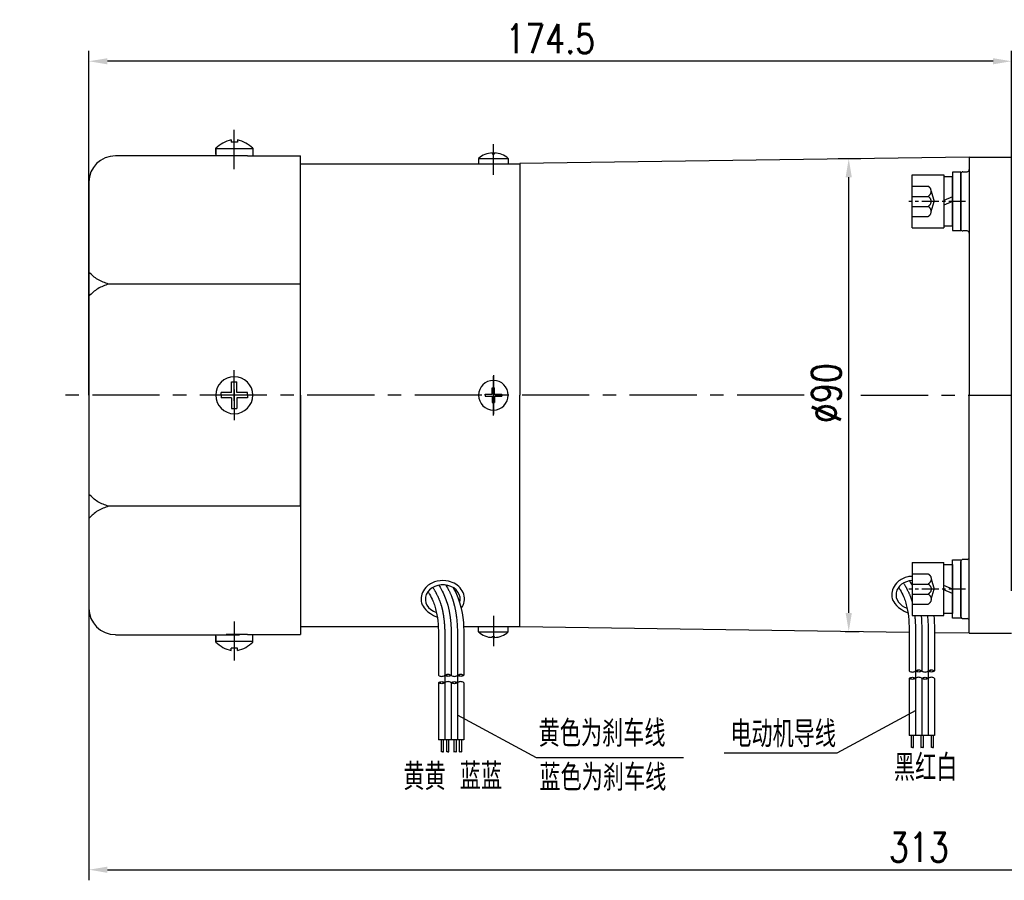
# Model space of a CAD drawing. Header units: inches. Extents: x 837 to 6223, y -2862 to 3098.
# Tile 124 of 139: x 5446 to 5632, y 508 to 670. Entities that reach past the tile are written whole.
import ezdxf

# ---------------------------------------------------------------- set-up
doc = ezdxf.new("R2010")
doc.units = ezdxf.units.IN
doc.header["$LTSCALE"] = 10
doc.header["$MEASUREMENT"] = 0
doc.linetypes.add('CENTER', pattern=[10.16, 6.35, -1.27, 1.27, -1.27])
doc.linetypes.add('HIDDEN', pattern=[1.905, 1.27, -0.635])
for name, color, linetype in [('1轮廓实线层', 7, 'Continuous'), ('2细线层', 4, 'Continuous'), ('3中心线层', 1, 'CENTER'), ('4虚线层', 6, 'HIDDEN'), ('5剖面线层', 2, 'Continuous'), ('6文字层', 3, 'Continuous'), ('7标注层', 4, 'Continuous')]:
    doc.layers.add(name, color=color, linetype=linetype)
doc.styles.add('PC_TEXTSTYLE', font='isocp.shx', dxfattribs={"width": 0.8, "bigfont": 'HZFS.SHX'})
doc.styles.add('TH_GBDIM', font='romans.shx', dxfattribs={"width": 0.8, "bigfont": 'gbcbig.shx'})
doc.dimstyles.new('TH_GBDIM', dxfattribs={"dimtxt": 3.5, "dimasz": 2.5, "dimexe": 2, "dimexo": 0, "dimgap": 1, "dimtad": 1, "dimdec": 4, "dimdsep": 46, "dimtxsty": 'TH_GBDIM', "dimcen": 0.09, "dimclrd": 4, "dimclre": 4, "dimclrt": 3, "dimadec": 0, "dimazin": 0, "dimtfac": 1, "dimtdec": 4, "dimtmove": 0, "dimatfit": 3, "dimfxl": 1, "dimtzin": 0, "dimarcsym": 0})
pattern_1 = [(45, (5340.6636, 347.114), (1.796051, -1.796051), [])]
pattern_2 = [(45, (5338.2636, 347.114), (1.796051, -1.796051), [])]
pattern_3 = [(45, (5429.6844, 347.933), (1.796051, -1.796051), [])]
pattern_4 = [(45, (5427.2844, 347.933), (1.796051, -1.796051), [])]

# ---------------------------------------------------------------- blocks, each defined once
blk = doc.blocks.new('*D705')
at = {"layer": '7标注层', "color": 4, "lineweight": -2, "transparency": 16777216}
for p, q in [((5459.17, 622.74), (5459.17, 507.73)), ((5772.17, 622.74), (5772.17, 507.73)), ((5462.67, 509.73), (5768.67, 509.73))]:
    blk.add_line(p, q, dxfattribs=at)
at = {"layer": '7标注层', "color": 4, "transparency": 16777216}
for points in [[(5462.67, 510.31), (5462.67, 509.14), (5459.17, 509.73)], [(5768.67, 510.31), (5768.67, 509.14), (5772.17, 509.73)]]:
    blk.add_solid(points, dxfattribs=at)
at = {"layer": 'Defpoints', "color": 0, "transparency": 16777216}
for p in [(5459.17, 622.74), (5772.17, 622.74), (5772.17, 509.73)]:
    blk.add_point(p, dxfattribs=at)
at = {"layer": '7标注层', "color": 3, "transparency": 16777216, "insert": (5616.12, 513.98), "char_height": 5.5, "attachment_point": 5, "style": 'TH_GBDIM'}
blk.add_mtext('313', dxfattribs=at)
blk = doc.blocks.new('*D706')
at = {"layer": '7标注层', "color": 4, "lineweight": -2, "transparency": 16777216}
for p, q in [((5605.17, 644.17), (5600.88, 644.17)), ((5602.88, 558.27), (5602.88, 640.67)), ((5602.17, 554.77), (5604.88, 554.77))]:
    blk.add_line(p, q, dxfattribs=at)
at = {"layer": '7标注层', "color": 4, "transparency": 16777216}
for points in [[(5602.29, 640.67), (5603.46, 640.67), (5602.88, 644.17)], [(5602.29, 558.27), (5603.46, 558.27), (5602.88, 554.77)]]:
    blk.add_solid(points, dxfattribs=at)
at = {"layer": 'Defpoints', "color": 0, "transparency": 16777216}
for p in [(5602.88, 644.17), (5605.17, 644.17), (5602.17, 554.77)]:
    blk.add_point(p, dxfattribs=at)
at = {"layer": '7标注层', "color": 3, "transparency": 16777216, "insert": (5598.63, 599.82), "char_height": 5.5, "attachment_point": 5, "rotation": 90, "style": 'TH_GBDIM'}
blk.add_mtext('%%C90', dxfattribs=at)
blk = doc.blocks.new('*D707')
at = {"layer": '7标注层', "color": 4, "lineweight": -2, "transparency": 16777216}
for p, q in [((5459.17, 599.45), (5459.17, 664.59)), ((5633.67, 562.46), (5633.67, 664.59)), ((5630.17, 662.59), (5462.67, 662.59))]:
    blk.add_line(p, q, dxfattribs=at)
at = {"layer": '7标注层', "color": 4, "transparency": 16777216}
for points in [[(5462.67, 663.17), (5462.67, 662.01), (5459.17, 662.59)], [(5630.17, 663.17), (5630.17, 662.01), (5633.67, 662.59)]]:
    blk.add_solid(points, dxfattribs=at)
at = {"layer": 'Defpoints', "color": 0, "transparency": 16777216}
for p in [(5459.17, 662.59), (5459.17, 599.45), (5633.67, 562.46)]:
    blk.add_point(p, dxfattribs=at)
at = {"layer": '7标注层', "color": 3, "transparency": 16777216, "insert": (5546.42, 666.84), "char_height": 5.5, "attachment_point": 5, "style": 'TH_GBDIM'}
blk.add_mtext('174.5', dxfattribs=at)
blk = doc.blocks.new('GB／T70.1M6M10')
at = {"layer": '1轮廓实线层'}
for p, q in [((0, -5), (0, 5)), ((0, 5), (6, 5)), ((6, 5), (6, -5)), ((0, -5), (6, -5))]:
    blk.add_line(p, q, dxfattribs=at)
at = {"layer": '3中心线层', "ltscale": 0.05}
blk.add_line((10.11, 0), (-0.6, 0), dxfattribs=at)
at = {"layer": '4虚线层'}
for p, q in [((0, 2.86), (3, 2.86)), ((3.6, 1.91), (4.15, 0)), ((0, 0.95), (3, 0.95)), ((3.6, -1.91), (4.15, 0)), ((0, -0.95), (3, -0.95)), ((0, -2.86), (3, -2.86))]:
    blk.add_line(p, q, dxfattribs=at)
for centre in [(2.54, 1.91), (2.54, 0), (2.54, -1.91)]:
    blk.add_arc(centre, 1.06, 295.6298, 64.3702, dxfattribs=at)
blk = doc.blocks.new('GB848_6_1.6_R')
at = {"layer": '1轮廓实线层'}
for p, q in [((-3.2, 1.6), (-5.5, 1.6)), ((-5.5, 1.6), (-5.5, 0)), ((-5.5, 0), (-3.2, 0)), ((3.2, 1.6), (-3.2, 1.6)), ((-3.2, 0), (3.2, 0)), ((5.5, 1.6), (3.2, 1.6)), ((3.2, 0), (5.5, 0)), ((5.5, 0), (5.5, 1.6))]:
    blk.add_line(p, q, dxfattribs=at)
blk = doc.blocks.new('GB93_6_0.8_R')
at = {"layer": '1轮廓实线层'}
for p, q in [((4.65, 1.6), (-4.65, 1.6)), ((-4.65, 1.6), (-4.65, 0)), ((-4.65, 0), (4.65, 0)), ((0, 0), (-0.69, 1.6)), ((0.86, 0), (0.17, 1.6)), ((4.65, 0), (4.65, 1.6))]:
    blk.add_line(p, q, dxfattribs=at)

msp = doc.modelspace()

# ---------------------------------------------------------------- hatches: boundary and pattern name
at = {"layer": '5剖面线层'}
h = msp.add_hatch(dxfattribs=at)
h.set_pattern_fill('ANSI31', color=256, scale=0.8, angle=90, style=0)
h.set_pattern_definition(pattern_4)
edge = h.paths.add_edge_path()
edge.add_spline(control_points=[(5615.51166, 547.31038), (5615.71166, 547.41038), (5616.11166, 547.61038), (5616.51166, 547.41038), (5616.71166, 547.31038)], knot_values=[0, 0, 0, 0, 0.632455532, 1.264911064, 1.264911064, 1.264911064, 1.264911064], degree=3, periodic=0)
edge.add_spline(control_points=[(5616.71166, 547.31038), (5616.51166, 547.21038), (5616.11166, 547.01038), (5615.71166, 547.21038), (5615.51166, 547.31038)], knot_values=[0, 0, 0, 0, 0.632455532, 1.264911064, 1.264911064, 1.264911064, 1.264911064], degree=3, periodic=0)
h = msp.add_hatch(dxfattribs=at)
h.set_pattern_fill('ANSI31', color=256, scale=0.8, angle=90, style=0)
h.set_pattern_definition(pattern_3)
edge = h.paths.add_edge_path()
edge.add_spline(control_points=[(5617.91166, 547.31038), (5618.11166, 547.41038), (5618.51166, 547.61038), (5618.91166, 547.41038), (5619.11166, 547.31038)], knot_values=[0, 0, 0, 0, 0.632455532, 1.264911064, 1.264911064, 1.264911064, 1.264911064], degree=3, periodic=0)
edge.add_spline(control_points=[(5619.11166, 547.31038), (5618.91166, 547.21038), (5618.51166, 547.01038), (5618.11166, 547.21038), (5617.91166, 547.31038)], knot_values=[0, 0, 0, 0, 0.632455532, 1.264911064, 1.264911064, 1.264911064, 1.264911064], degree=3, periodic=0)
h = msp.add_hatch(dxfattribs=at)
h.set_pattern_fill('ANSI31', color=256, scale=0.8, angle=90, style=0)
h.set_pattern_definition(pattern_2)
edge = h.paths.add_edge_path()
edge.add_spline(control_points=[(5526.49081, 546.49148), (5526.69081, 546.59148), (5527.09081, 546.79148), (5527.49081, 546.59148), (5527.69081, 546.49148)], knot_values=[0, 0, 0, 0, 0.632455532, 1.264911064, 1.264911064, 1.264911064, 1.264911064], degree=3, periodic=0)
edge.add_spline(control_points=[(5527.69081, 546.49148), (5527.49081, 546.39148), (5527.09081, 546.19148), (5526.69081, 546.39148), (5526.49081, 546.49148)], knot_values=[0, 0, 0, 0, 0.632455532, 1.264911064, 1.264911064, 1.264911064, 1.264911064], degree=3, periodic=0)
h = msp.add_hatch(dxfattribs=at)
h.set_pattern_fill('ANSI31', color=256, scale=0.8, angle=90, style=0)
h.set_pattern_definition(pattern_1)
edge = h.paths.add_edge_path()
edge.add_spline(control_points=[(5528.89081, 546.49148), (5529.09081, 546.59148), (5529.49081, 546.79148), (5529.89081, 546.59148), (5530.09081, 546.49148)], knot_values=[0, 0, 0, 0, 0.632455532, 1.264911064, 1.264911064, 1.264911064, 1.264911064], degree=3, periodic=0)
edge.add_spline(control_points=[(5530.09081, 546.49148), (5529.89081, 546.39148), (5529.49081, 546.19148), (5529.09081, 546.39148), (5528.89081, 546.49148)], knot_values=[0, 0, 0, 0, 0.632455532, 1.264911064, 1.264911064, 1.264911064, 1.264911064], degree=3, periodic=0)
h = msp.add_hatch(dxfattribs=at)
h.set_pattern_fill('ANSI31', color=256, scale=0.8, angle=90, style=0)
h.set_pattern_definition(pattern_4)
edge = h.paths.add_edge_path()
edge.add_spline(control_points=[(5615.51166, 545.91038), (5615.31166, 545.81038), (5614.91166, 545.61038), (5614.51166, 545.81038), (5614.31166, 545.91038)], knot_values=[0, 0, 0, 0, 0.632455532, 1.264911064, 1.264911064, 1.264911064, 1.264911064], degree=3, periodic=0)
edge.add_spline(control_points=[(5614.31166, 545.91038), (5614.51166, 546.01038), (5614.91166, 546.21038), (5615.31166, 546.01038), (5615.51166, 545.91038)], knot_values=[0, 0, 0, 0, 0.632455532, 1.264911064, 1.264911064, 1.264911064, 1.264911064], degree=3, periodic=0)
h = msp.add_hatch(dxfattribs=at)
h.set_pattern_fill('ANSI31', color=256, scale=0.8, angle=90, style=0)
h.set_pattern_definition(pattern_3)
edge = h.paths.add_edge_path()
edge.add_spline(control_points=[(5617.91166, 545.91038), (5617.71166, 545.81038), (5617.31166, 545.61038), (5616.91166, 545.81038), (5616.71166, 545.91038)], knot_values=[0, 0, 0, 0, 0.632455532, 1.264911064, 1.264911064, 1.264911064, 1.264911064], degree=3, periodic=0)
edge.add_spline(control_points=[(5616.71166, 545.91038), (5616.91166, 546.01038), (5617.31166, 546.21038), (5617.71166, 546.01038), (5617.91166, 545.91038)], knot_values=[0, 0, 0, 0, 0.632455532, 1.264911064, 1.264911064, 1.264911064, 1.264911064], degree=3, periodic=0)
h = msp.add_hatch(dxfattribs=at)
h.set_pattern_fill('ANSI31', color=256, scale=0.8, angle=90, style=0)
h.set_pattern_definition(pattern_2)
edge = h.paths.add_edge_path()
edge.add_spline(control_points=[(5526.49081, 545.09148), (5526.29081, 544.99148), (5525.89081, 544.79148), (5525.49081, 544.99148), (5525.29081, 545.09148)], knot_values=[0, 0, 0, 0, 0.632455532, 1.264911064, 1.264911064, 1.264911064, 1.264911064], degree=3, periodic=0)
edge.add_spline(control_points=[(5525.29081, 545.09148), (5525.49081, 545.19148), (5525.89081, 545.39148), (5526.29081, 545.19148), (5526.49081, 545.09148)], knot_values=[0, 0, 0, 0, 0.632455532, 1.264911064, 1.264911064, 1.264911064, 1.264911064], degree=3, periodic=0)
h = msp.add_hatch(dxfattribs=at)
h.set_pattern_fill('ANSI31', color=256, scale=0.8, angle=90, style=0)
h.set_pattern_definition(pattern_1)
edge = h.paths.add_edge_path()
edge.add_spline(control_points=[(5528.89081, 545.09148), (5528.69081, 544.99148), (5528.29081, 544.79148), (5527.89081, 544.99148), (5527.69081, 545.09148)], knot_values=[0, 0, 0, 0, 0.632455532, 1.264911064, 1.264911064, 1.264911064, 1.264911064], degree=3, periodic=0)
edge.add_spline(control_points=[(5527.69081, 545.09148), (5527.89081, 545.19148), (5528.29081, 545.39148), (5528.69081, 545.19148), (5528.89081, 545.09148)], knot_values=[0, 0, 0, 0, 0.632455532, 1.264911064, 1.264911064, 1.264911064, 1.264911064], degree=3, periodic=0)

# ---------------------------------------------------------------- linework, layer by layer
for p, q in [((5486.06992, 647.73581), (5486.06992, 647.30761)), ((5487.26992, 647.30761), (5486.06992, 647.30761)), ((5487.26992, 647.73581), (5487.26992, 647.30761)), ((5483.16992, 645.01037), (5483.16992, 646.14296)), ((5483.16992, 646.14296), (5483.16992, 644.70761)), ((5490.16992, 646.04856), (5483.16992, 646.04856)), ((5490.16992, 646.14296), (5490.16992, 644.70761)), ((5535.46992, 645.26315), (5535.46992, 645.10151)), ((5535.46992, 645.10151), (5535.86992, 645.10151)), ((5535.86992, 645.26315), (5535.86992, 645.10151)), ((5625.66992, 644.44924), (5540.66992, 643.24924)), ((5625.66992, 644.44924), (5633.66992, 644.44924)), ((5625.66992, 644.44924), (5625.66992, 644.44624)), ((5625.66992, 644.44924), (5625.66992, 599.44924)), ((5625.66992, 644.44924), (5625.66992, 599.44924)), ((5625.66992, 644.44924), (5625.66992, 599.44924)), ((5499.16992, 643.19924), (5540.66992, 643.19924)), ((5506.66992, 643.19924), (5514.58189, 643.19924)), ((5532.86992, 644.19924), (5532.86992, 643.19924)), ((5532.86992, 644.19924), (5538.46992, 644.19924)), ((5538.46992, 644.19924), (5538.46992, 643.19924)), ((5540.66992, 643.24924), (5540.66992, 643.19924)), ((5540.66992, 643.19924), (5540.66992, 599.44924)), ((5624.06992, 641.2994), (5624.06992, 630.8994)), ((5534.09209, 599.64924), (5535.46992, 599.64924)), ((5534.09209, 599.44924), (5534.09209, 599.64924)), ((5535.46992, 599.64924), (5535.46992, 600.84924)), ((5535.46992, 600.84924), (5535.86992, 600.84924)), ((5535.86992, 599.64924), (5535.86992, 600.84924)), ((5535.86992, 599.64924), (5537.24775, 599.64924)), ((5537.24775, 599.44924), (5537.24775, 599.64924)), ((5534.09209, 599.44924), (5534.09209, 599.24924)), ((5534.09209, 599.24924), (5535.46992, 599.24924)), ((5535.46992, 599.24924), (5535.46992, 598.04924)), ((5535.46992, 598.04924), (5535.86992, 598.04924)), ((5535.86992, 599.24924), (5537.24775, 599.24924)), ((5535.86992, 599.24924), (5535.86992, 598.04924)), ((5537.24775, 599.44924), (5537.24775, 599.24924)), ((5540.66992, 555.69924), (5540.66992, 599.44924)), ((5625.66992, 554.44924), (5625.66992, 599.44924)), ((5625.66992, 554.44924), (5625.66992, 599.44924)), ((5625.66992, 554.44924), (5625.66992, 599.44924)), ((5624.06992, 557.60506), (5624.06992, 568.00506)), ((5499.16992, 555.69924), (5525.23146, 555.69924)), ((5506.66992, 555.69924), (5514.58189, 555.69924)), ((5530.03979, 555.69924), (5540.66992, 555.69924)), ((5530.03979, 555.69924), (5532.86992, 555.69924)), ((5532.86992, 554.69924), (5532.86992, 555.69924)), ((5538.46992, 554.69924), (5538.46992, 555.69924)), ((5540.66992, 555.64924), (5540.66992, 555.69924)), ((5614.31658, 554.60952), (5540.66992, 555.64924)), ((5483.16992, 552.75551), (5483.16992, 554.19086)), ((5483.16992, 553.8881), (5483.16992, 552.75551)), ((5490.16992, 552.75551), (5490.16992, 554.19086)), ((5532.86992, 554.69924), (5538.46992, 554.69924)), ((5535.46992, 553.63532), (5535.46992, 553.79696)), ((5535.46992, 553.79696), (5535.86992, 553.79696)), ((5535.86992, 553.63532), (5535.86992, 553.79696)), ((5625.66992, 554.44924), (5619.11166, 554.54182)), ((5625.66992, 554.44924), (5619.11821, 554.54173)), ((5625.66992, 554.44924), (5625.66992, 554.45223)), ((5625.66992, 554.44924), (5633.66992, 554.44924)), ((5625.66992, 554.44924), (5633.66992, 554.44924)), ((5490.16992, 552.84992), (5483.16992, 552.84992)), ((5487.26992, 551.59086), (5486.06992, 551.59086)), ((5486.06992, 551.16266), (5486.06992, 551.59086)), ((5487.26992, 551.16266), (5487.26992, 551.59086))]:
    msp.add_line(p, q)
at = {"color": 4}
for p, q in [((5543.77022, 530.96444), (5571.64426, 530.96444)), ((5600.63225, 531.78334), (5579.34772, 531.78334))]:
    msp.add_line(p, q, dxfattribs=at)
for centre, radius, start, end in [((5487.62981, 641.45947), 6.46728, 103.957243, 133.5991462), ((5485.71002, 641.45947), 6.46728, 46.4008538, 76.042757), ((5535.66992, 641.06548), 4.20243, 92.7278248, 131.7807179), ((5535.66992, 641.06548), 4.20243, 48.2192821, 87.2721752), ((5624.46992, 641.2994), 0.4, 90, 180), ((5625.26992, 642.0994), 0.4, 270, 0), ((5624.46992, 630.8994), 0.4, 180, 270), ((5625.26992, 630.0994), 0.4, 0, 90), ((5535.66992, 599.44924), 2.8, 0, 180), ((5535.66992, 599.44924), 2.8, 180, 0), ((5624.46992, 568.00506), 0.4, 90, 180), ((5625.26992, 568.80506), 0.4, 270, 0), ((5624.46992, 557.60506), 0.4, 180, 270), ((5625.26992, 556.80506), 0.4, 0, 90), ((5535.66992, 557.83299), 4.20243, 228.2192821, 267.2721752), ((5535.66992, 557.83299), 4.20243, 272.7278248, 311.7807179), ((5487.62981, 557.439), 6.46728, 226.4008538, 256.042757), ((5485.71002, 557.439), 6.46728, 283.957243, 313.5991462)]:
    msp.add_arc(centre, radius, start, end)
for centre, start_param in [((5615.12196, 561.70452), 1.64710212), ((5526.10111, 560.88562), -0.242446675)]:
    msp.add_ellipse(centre, major_axis=(3.30632, 0), ratio=0.821066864, start_param=start_param, end_param=4.339955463)
for points in [[(5624.46992, 641.6994), (5625.26992, 641.6994)], [(5625.26992, 630.4994), (5624.46992, 630.4994)], [(5625.26992, 568.40506), (5624.46992, 568.40506)], [(5624.46992, 557.20506), (5625.26992, 557.20506)]]:
    msp.add_open_spline(points, degree=1)
for points, knots in [([(5529.57651, 559.20598), (5529.95721, 559.65416), (5530.04152, 559.86805), (5530.22244, 560.53717), (5530.23995, 561.0117), (5530.06238, 561.92312), (5529.86843, 562.35847), (5529.31671, 563.1216), (5528.95995, 563.44993), (5528.14356, 563.96803), (5527.68394, 564.15823), (5526.49955, 564.43885), (5525.74986, 564.44243), (5524.34053, 564.12324), (5523.68086, 563.80007), (5522.77875, 563.00747), (5522.47175, 562.60307), (5522.09026, 561.75465), (5521.99479, 561.32052), (5521.99479, 560.88562), (5521.99479, 560.58063), (5522.04133, 560.27578), (5522.24521, 559.61474), (5523.07216, 558.25479), (5525.05261, 557.47557)], [2.737905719, 2.737905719, 2.737905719, 2.737905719, 2.923131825, 2.923131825, 3.300211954, 3.300211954, 3.677292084, 3.677292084, 4.054372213, 4.054372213, 4.431452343, 4.431452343, 4.981541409, 4.981541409, 5.531630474, 5.531630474, 5.929523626, 5.929523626, 6.283185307, 6.283185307, 6.283185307, 6.53120978, 6.53120978, 6.843963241, 6.843963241, 6.843963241, 6.843963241]), ([(5614.86992, 565.2123), (5614.59888, 565.19821), (5614.32932, 565.16136), (5613.36138, 564.94214), (5612.70171, 564.61897), (5611.7996, 563.82637), (5611.4926, 563.42197), (5611.11112, 562.57355), (5611.01564, 562.13942), (5611.01564, 561.70452), (5611.01564, 561.39953), (5611.06218, 561.09468), (5611.26606, 560.43364), (5612.09302, 559.07369), (5614.07346, 558.29447)], [4.776022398, 4.776022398, 4.776022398, 4.776022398, 4.981541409, 4.981541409, 5.531630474, 5.531630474, 5.929523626, 5.929523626, 6.283185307, 6.283185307, 6.283185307, 6.53120978, 6.53120978, 6.843963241, 6.843963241, 6.843963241, 6.843963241])]:
    msp.add_open_spline(points, degree=3, knots=knots)
at = {"layer": '1轮廓实线层'}
for p, q in [((5464.16992, 644.76761), (5487.65698, 644.76761)), ((5489.15698, 644.70761), (5485.15698, 644.70761)), ((5489.15698, 644.70761), (5499.16992, 644.70761)), ((5499.16992, 599.44924), (5499.16992, 644.70761)), ((5459.16992, 639.69086), (5459.16992, 559.19086)), ((5499.16992, 620.45013), (5462.89371, 620.45013)), ((5486.16992, 599.94924), (5486.16992, 601.94924)), ((5486.16992, 601.94924), (5487.16992, 601.94924)), ((5487.16992, 599.94924), (5487.16992, 601.94924)), ((5486.16992, 599.94924), (5484.16992, 599.94924)), ((5484.16992, 599.44924), (5484.16992, 599.94924)), ((5489.16992, 599.94924), (5487.16992, 599.94924)), ((5489.16992, 599.44924), (5489.16992, 599.94924)), ((5484.16992, 599.44924), (5484.16992, 598.94924)), ((5486.16992, 598.94924), (5484.16992, 598.94924)), ((5486.16992, 598.94924), (5486.16992, 596.94924)), ((5489.16992, 598.94924), (5487.16992, 598.94924)), ((5487.16992, 598.94924), (5487.16992, 596.94924)), ((5489.16992, 599.44924), (5489.16992, 598.94924)), ((5499.16992, 599.44924), (5499.16992, 554.19086)), ((5499.16992, 578.44834), (5499.16992, 599.44924)), ((5486.16992, 596.94924), (5487.16992, 596.94924)), ((5499.16992, 578.44834), (5462.89371, 578.44834)), ((5464.16992, 554.13086), (5487.65698, 554.13086)), ((5489.15698, 554.19086), (5485.15698, 554.19086)), ((5489.15698, 554.19086), (5499.16992, 554.19086)), ((5525.29081, 551.44851), (5525.29081, 546.49148)), ((5527.69081, 551.44851), (5527.69081, 546.49148)), ((5530.09081, 551.44851), (5530.09081, 546.49148)), ((5614.31166, 552.26741), (5614.31166, 547.31038)), ((5616.71166, 552.26741), (5616.71166, 547.31038)), ((5619.11166, 552.26741), (5619.11166, 547.31038)), ((5614.31166, 545.91038), (5614.31166, 535.09872)), ((5616.71166, 545.91038), (5616.71166, 535.09872)), ((5619.11166, 545.91038), (5619.11166, 535.09872)), ((5525.29081, 545.09148), (5525.29081, 534.27982)), ((5527.69081, 545.09148), (5527.69081, 534.27982)), ((5530.09081, 545.09148), (5530.09081, 534.27982)), ((5619.11166, 535.09872), (5614.31166, 535.09872)), ((5614.67116, 535.09872), (5614.67116, 532.83423)), ((5615.07116, 535.09872), (5615.07116, 532.83423)), ((5616.52277, 535.09872), (5616.52277, 532.83423)), ((5616.95577, 535.09872), (5616.95577, 532.83423)), ((5618.45972, 535.09872), (5618.45972, 532.83423)), ((5618.85972, 535.09872), (5618.85972, 532.83423)), ((5530.09081, 534.27982), (5525.29081, 534.27982)), ((5525.79134, 534.27982), (5525.79134, 532.01533)), ((5526.19134, 534.27982), (5526.19134, 532.01533)), ((5526.79694, 534.27982), (5526.79694, 532.01533)), ((5527.19694, 534.27982), (5527.19694, 532.01533)), ((5528.21818, 534.27982), (5528.21818, 532.01533)), ((5528.61818, 534.27982), (5528.61818, 532.01533)), ((5529.22377, 534.27982), (5529.22377, 532.01533)), ((5529.62377, 534.27982), (5529.62377, 532.01533))]:
    msp.add_line(p, q, dxfattribs=at)
for centre, radius, start, end in [((5464.16992, 639.70761), 5, 90, 180), ((5486.66992, 599.44924), 3.5, 0, 180), ((5486.66992, 599.44924), 3.5, 180, 0), ((5464.16992, 559.19086), 5, 180, 270)]:
    msp.add_arc(centre, radius, start, end, dxfattribs=at)
for points in [[(5462.89371, 620.45013), (5460.86137, 621.31798), (5459.16992, 622.73579)], [(5462.89371, 620.45013), (5460.86137, 619.58228), (5459.16992, 618.16447)], [(5462.89371, 578.44834), (5460.86137, 579.31619), (5459.16992, 580.734)], [(5462.89371, 578.44834), (5460.86137, 577.5805), (5459.16992, 576.16268)], [(5615.51166, 547.31038), (5616.11166, 547.51038), (5616.71166, 547.31038)], [(5617.91166, 547.31038), (5618.51166, 547.51038), (5619.11166, 547.31038)], [(5525.29081, 546.49148), (5525.89081, 546.29148), (5526.49081, 546.49148)], [(5526.49081, 546.49148), (5527.09081, 546.69148), (5527.69081, 546.49148)], [(5527.69081, 546.49148), (5527.09081, 546.29148), (5526.49081, 546.49148)], [(5527.69081, 546.49148), (5528.29081, 546.29148), (5528.89081, 546.49148)], [(5528.89081, 546.49148), (5529.49081, 546.69148), (5530.09081, 546.49148)], [(5530.09081, 546.49148), (5529.49081, 546.29148), (5528.89081, 546.49148)], [(5614.31166, 547.31038), (5614.91166, 547.11038), (5615.51166, 547.31038)], [(5614.31166, 545.91038), (5614.91166, 546.11038), (5615.51166, 545.91038)], [(5615.51166, 545.91038), (5614.91166, 545.71038), (5614.31166, 545.91038)], [(5616.71166, 547.31038), (5616.11166, 547.11038), (5615.51166, 547.31038)], [(5616.71166, 545.91038), (5616.11166, 546.11038), (5615.51166, 545.91038)], [(5616.71166, 547.31038), (5617.31166, 547.11038), (5617.91166, 547.31038)], [(5616.71166, 545.91038), (5617.31166, 546.11038), (5617.91166, 545.91038)], [(5617.91166, 545.91038), (5617.31166, 545.71038), (5616.71166, 545.91038)], [(5619.11166, 547.31038), (5618.51166, 547.11038), (5617.91166, 547.31038)], [(5619.11166, 545.91038), (5618.51166, 546.11038), (5617.91166, 545.91038)], [(5525.29081, 545.09148), (5525.89081, 545.29148), (5526.49081, 545.09148)], [(5526.49081, 545.09148), (5525.89081, 544.89148), (5525.29081, 545.09148)], [(5527.69081, 545.09148), (5527.09081, 545.29148), (5526.49081, 545.09148)], [(5527.69081, 545.09148), (5528.29081, 545.29148), (5528.89081, 545.09148)], [(5528.89081, 545.09148), (5528.29081, 544.89148), (5527.69081, 545.09148)], [(5530.09081, 545.09148), (5529.49081, 545.29148), (5528.89081, 545.09148)]]:
    msp.add_spline(points, degree=3, dxfattribs=at)
for points in [[(5614.38881, 564.35165), (5614.56828, 564.03883), (5614.72737, 563.75276), (5614.86992, 563.48537)], [(5616.55399, 557.79907), (5616.74383, 556.00213), (5616.72775, 554.13477), (5616.71166, 552.26741)]]:
    msp.add_open_spline(points, degree=3, dxfattribs=at)
for points, knots in [([(5525.36795, 563.53275), (5526.01354, 562.40749), (5527.75461, 558.8555), (5527.71878, 554.69578), (5527.69081, 551.44851)], [6.397684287, 6.397684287, 6.397684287, 6.397684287, 9.707911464, 21.488617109, 21.488617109, 21.488617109, 21.488617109]), ([(5528.09016, 563.05415), (5529.48626, 560.59666), (5529.87502, 557.70417), (5530.11563, 555.22424), (5530.10752, 553.46344), (5530.09268, 551.6553), (5530.0917, 551.54141), (5530.09072, 551.42783)], [12.597606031, 12.597606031, 12.597606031, 12.597606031, 14.965411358, 14.965411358, 21.076594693, 21.076594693, 21.488617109, 21.488617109, 21.488617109, 21.488617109]), ([(5612.28222, 563.09493), (5612.45248, 562.89972), (5612.53247, 562.76205), (5612.84764, 562.20133), (5613.05845, 561.78214), (5613.38194, 561.03336), (5613.50419, 560.70629), (5613.71957, 560.02349), (5613.81226, 559.67013), (5614.05013, 558.57401), (5614.15472, 557.79486), (5614.28541, 556.15553), (5614.31153, 555.29585), (5614.32395, 553.71675), (5614.31796, 553.00893), (5614.31175, 552.28808)], [5.984187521, 5.984187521, 5.984187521, 5.984187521, 6.666441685, 6.666441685, 8.771804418, 8.771804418, 10.455411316, 10.455411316, 12.139018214, 12.139018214, 15.506232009, 15.506232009, 18.873445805, 18.873445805, 21.488617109, 21.488617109, 21.488617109, 21.488617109]), ([(5523.26137, 562.27603), (5523.43162, 562.08082), (5523.51162, 561.94315), (5523.82679, 561.38243), (5524.0376, 560.96324), (5524.36109, 560.21446), (5524.48334, 559.88739), (5524.69871, 559.20459), (5524.79141, 558.85123), (5525.02928, 557.75511), (5525.13386, 556.97596), (5525.26456, 555.33663), (5525.29068, 554.47695), (5525.30309, 552.89785), (5525.29711, 552.19003), (5525.2909, 551.46918)], [5.984187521, 5.984187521, 5.984187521, 5.984187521, 6.666441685, 6.666441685, 8.771804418, 8.771804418, 10.455411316, 10.455411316, 12.139018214, 12.139018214, 15.506232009, 15.506232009, 18.873445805, 18.873445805, 21.488617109, 21.488617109, 21.488617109, 21.488617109]), ([(5618.9661, 557.79907), (5619.13639, 556.02248), (5619.12829, 554.27239), (5619.11354, 552.4742), (5619.11255, 552.36031), (5619.11158, 552.24673)], [15.001278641, 15.001278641, 15.001278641, 15.001278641, 21.076594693, 21.076594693, 21.488617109, 21.488617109, 21.488617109, 21.488617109])]:
    msp.add_open_spline(points, degree=3, knots=knots, dxfattribs=at)
at = {"layer": '2细线层'}
for points in [[(5614.67116, 532.83423), (5614.8613, 532.87542), (5615.03661, 532.79506), (5615.07116, 532.83423)], [(5616.52277, 532.83423), (5616.74591, 532.87542), (5616.92122, 532.79506), (5616.95577, 532.83423)], [(5618.45972, 532.83423), (5618.64986, 532.87542), (5618.82517, 532.79506), (5618.85972, 532.83423)], [(5525.79134, 532.01533), (5525.98148, 532.05652), (5526.15679, 531.97616), (5526.19134, 532.01533)], [(5526.79694, 532.01533), (5526.98707, 532.05652), (5527.16238, 531.97616), (5527.19694, 532.01533)], [(5528.21818, 532.01533), (5528.40831, 532.05652), (5528.58362, 531.97616), (5528.61818, 532.01533)], [(5529.22377, 532.01533), (5529.41391, 532.05652), (5529.58922, 531.97616), (5529.62377, 532.01533)]]:
    msp.add_spline(points, degree=3, dxfattribs=at)
at = {"layer": '3中心线层'}
for p, q in [((5486.66992, 642.21615), (5486.66992, 649.62169)), ((5535.66992, 641.13446), (5535.66992, 646.90794)), ((5486.66992, 598.39634), (5486.66992, 604.17754)), ((5535.66992, 603.25814), (5535.66992, 598.79486)), ((5535.66992, 598.49804), (5535.66992, 603.02352)), ((5486.66992, 600.50213), (5486.66992, 594.72093)), ((5535.66992, 600.40044), (5535.66992, 595.87495)), ((5535.66992, 595.64033), (5535.66992, 600.10361)), ((5535.66992, 557.76401), (5535.66992, 551.99053)), ((5486.66992, 556.68232), (5486.66992, 549.27678)), ((5526.49081, 551.44851), (5526.49081, 546.49148)), ((5528.89081, 551.44851), (5528.89081, 546.49148)), ((5615.51166, 552.26741), (5615.51166, 547.31038)), ((5617.91166, 552.26741), (5617.91166, 547.31038)), ((5526.49081, 546.49148), (5526.49081, 534.27982)), ((5528.89081, 546.49148), (5528.89081, 534.27982)), ((5615.51166, 547.31038), (5615.51166, 535.09872)), ((5617.91166, 547.31038), (5617.91166, 535.09872))]:
    msp.add_line(p, q, dxfattribs=at)
at = {"layer": '3中心线层', "ltscale": 0.2}
for p, q in [((5594.45137, 599.44924), (5452.42123, 599.44924)), ((5605.17065, 599.44923), (5642.49758, 599.44923))]:
    msp.add_line(p, q, dxfattribs=at)
at = {"layer": '3中心线层'}
for points, knots in [([(5524.21586, 563.11579), (5524.54504, 562.56063), (5524.74982, 562.19722), (5525.22658, 561.26603), (5525.47064, 560.69991), (5525.76743, 559.81829), (5525.85482, 559.51869), (5526.01049, 558.90474), (5526.07824, 558.59189), (5526.29132, 557.43819), (5526.38362, 556.56377), (5526.48906, 554.76349), (5526.50168, 553.83789), (5526.4993, 552.4194), (5526.49501, 551.94062), (5526.49086, 551.45884)], [5.846938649, 5.846938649, 5.846938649, 5.846938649, 7.531590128, 7.531590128, 10.145881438, 10.145881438, 11.468391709, 11.468391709, 12.79090198, 12.79090198, 16.266982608, 16.266982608, 19.743063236, 19.743063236, 21.488617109, 21.488617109, 21.488617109, 21.488617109]), ([(5526.65816, 563.56153), (5527.26421, 562.56439), (5527.51842, 562.01668), (5527.85784, 561.13559), (5527.96757, 560.81712), (5528.16249, 560.17802), (5528.24859, 559.8563), (5528.47689, 558.88618), (5528.58915, 558.23316), (5528.84768, 556.18579), (5528.89368, 554.78077), (5528.90228, 552.73495), (5528.89633, 552.08367), (5528.89077, 551.43817)], [7.304081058, 7.304081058, 7.304081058, 7.304081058, 9.438937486, 9.438937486, 10.617029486, 10.617029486, 11.795121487, 11.795121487, 14.151305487, 14.151305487, 19.146851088, 19.146851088, 21.488617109, 21.488617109, 21.488617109, 21.488617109]), ([(5613.23672, 563.93469), (5613.5659, 563.37953), (5613.77068, 563.01612), (5614.24744, 562.08493), (5614.49149, 561.51881), (5614.75408, 560.73879), (5614.81426, 560.54275), (5614.86992, 560.3441)], [5.846938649, 5.846938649, 5.846938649, 5.846938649, 7.531590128, 7.531590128, 10.145881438, 10.145881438, 11.014700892, 11.014700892, 11.014700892, 11.014700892]), ([(5615.34705, 557.79907), (5615.39528, 557.36757), (5615.43109, 556.9282), (5615.50991, 555.58239), (5615.52253, 554.65679), (5615.52015, 553.2383), (5615.51586, 552.75952), (5615.51171, 552.27774)], [14.545912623, 14.545912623, 14.545912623, 14.545912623, 16.266982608, 16.266982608, 19.743063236, 19.743063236, 21.488617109, 21.488617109, 21.488617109, 21.488617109]), ([(5617.76045, 557.79907), (5617.88085, 556.60362), (5617.91537, 555.40075), (5617.92313, 553.55385), (5617.91718, 552.90257), (5617.91162, 552.25707)], [14.864748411, 14.864748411, 14.864748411, 14.864748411, 19.146851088, 19.146851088, 21.488617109, 21.488617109, 21.488617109, 21.488617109])]:
    msp.add_open_spline(points, degree=3, knots=knots, dxfattribs=at)
at = {"layer": '7标注层'}
for points in [[(5528.83823, 539.01061), (5543.77022, 530.96444)], [(5615.56424, 539.82951), (5600.63225, 531.78334)]]:
    msp.add_lwpolyline(points, dxfattribs=at)

# ---------------------------------------------------------------- block references
at = {"layer": '1轮廓实线层'}
msp.add_blockref('GB／T70.1M6M10', (5614.86992, 636.0994), dxfattribs=at)
for name, rotation in [('GB93_6_0.8_R', 89.99999999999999), ('GB848_6_1.6_R', 270)]:
    msp.add_blockref(name, (5622.46992, 636.0994), dxfattribs=dict(at, rotation=rotation))
at = {"layer": '1轮廓实线层', "xscale": -1}
for name, p, rotation in [('GB848_6_1.6_R', (5622.46992, 562.79907), 269.9999986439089), ('GB／T70.1M6M10', (5614.86992, 562.79907), 179.9999986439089), ('GB93_6_0.8_R', (5622.46992, 562.79907), 89.99999864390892)]:
    msp.add_blockref(name, p, dxfattribs=dict(at, rotation=rotation))

# ---------------------------------------------------------------- texts
at = {"layer": '6文字层', "insert": (5298.15257, 591.72314), "char_height": 8.100556, "width": 140.9134884, "attachment_point": 1, "style": 'PC_TEXTSTYLE'}
msp.add_mtext('{\\C3;输出转矩N.m(允许最大输出扭矩20N.m)}', dxfattribs=at)
at = {"layer": '6文字层', "color": 7, "char_height": 5, "style": 'PC_TEXTSTYLE'}
for s, insert, width, attachment_point in [('{\\C3;黄色为刹车线}', (5544.22768, 537.97884), 29.9540691, 1), ('{\\C3;电动机导线}', (5600.47314, 537.87348), 23.2813602, 3), ('{\\C3;黑红白}', (5611.43448, 531.51813), 18.2326587, 1), ('{\\C3;黄黄}', (5518.6442, 529.80115), 18.2326587, 1), ('{\\C3;蓝蓝}', (5529.31787, 529.89878), 18.2326587, 1), ('{\\C3;蓝色为刹车线}', (5544.3718, 529.65464), 29.9540691, 1)]:
    msp.add_mtext(s, dxfattribs=dict(at, insert=insert, width=width, attachment_point=attachment_point))

# ---------------------------------------------------------------- dimensions: what is measured, and where the dimension line sits
at = {"layer": '7标注层'}
dim = msp.add_linear_dim(base=(5459.16992, 662.58903), p1=(5633.66992, 562.45761), p2=(5459.16992, 599.44924), angle=180, dimstyle='TH_GBDIM', override={"dimtxt": 5.5, "dimasz": 3.5, "dimgap": 1.5, "dimtad": 1, "dimjust": 0, "dimdec": 1, "dimlfac": 1, "dimse1": 0, "dimse2": 0, "dimsd1": 0, "dimsd2": 0, "dimadec": 1}, dxfattribs=at)
dim.commit()
dim.dimension.update_dxf_attribs({"geometry": '*D707', "text_midpoint": (5546.41992, 662.58903), "dimtype": 160})
dim = msp.add_linear_dim(base=(5602.8773, 644.1669), p1=(5602.16799, 554.77294), p2=(5605.17141, 644.1669), angle=90, text='%%C90', dimstyle='TH_GBDIM', override={"dimtxt": 5.5, "dimasz": 3.5, "dimgap": 1.5, "dimdec": 1, "dimadec": 1}, dxfattribs=at)
dim.commit()
dim.dimension.update_dxf_attribs({"geometry": '*D706', "text_midpoint": (5602.8773, 599.81772), "dimtype": 160})
dim = msp.add_linear_dim(base=(5772.16992, 509.72788), p1=(5459.16992, 622.73579), p2=(5772.16992, 622.73579), dimstyle='TH_GBDIM', override={"dimtxt": 5.5, "dimasz": 3.5, "dimgap": 1.5, "dimtad": 1, "dimjust": 0, "dimdec": 1, "dimlfac": 1, "dimse1": 0, "dimse2": 0, "dimsd1": 0, "dimsd2": 0, "dimadec": 1}, dxfattribs=at)
dim.commit()
dim.dimension.update_dxf_attribs({"geometry": '*D705', "text_midpoint": (5616.11775, 509.72788), "dimtype": 160})

doc.saveas('drawing.dxf')
